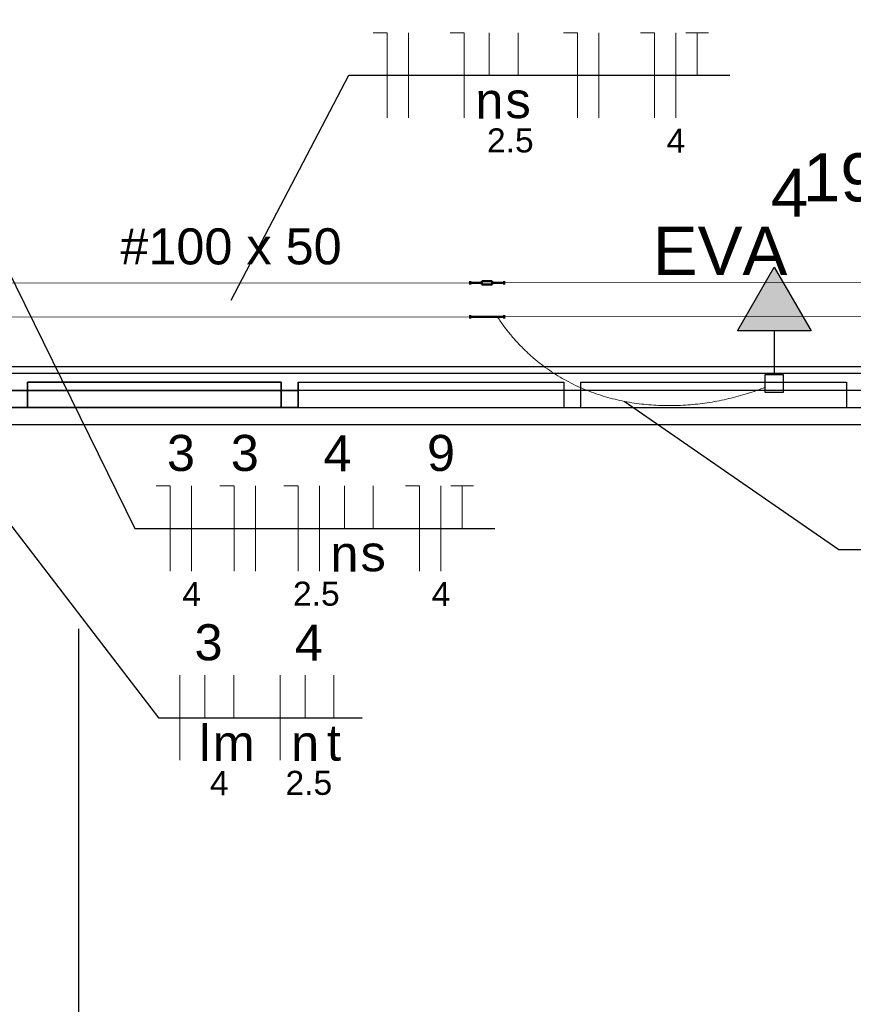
# Model space of a CAD drawing. Header units: millimetres. Extents: x 7 to 269, y 1 to 169.
# Tile 68 of 113: x 81.79 to 84.24, y 34.02 to 36.92. Entities that reach past the tile are written whole.
import ezdxf

# ---------------------------------------------------------------- set-up
doc = ezdxf.new("R2010")
doc.units = ezdxf.units.MM
doc.header["$MEASUREMENT"] = 0
for name, color, linetype, lineweight in [('Eletroduto - Marco Polo', 6, 'Continuous', 9), ('Fiação - Marco Polo', 3, 'Continuous', 9), ('Layout - Marco Polo', 252, 'Continuous', 25), ('Layout-02 - Marco Polo', 243, 'Continuous', 50), ('Linha de Chamada - Marco Polo', 1, 'Continuous', 25), ('Textos - Marco Polo', 143, 'Continuous', 25), ('Tomadas - Marco Polo', 150, 'Continuous', 25)]:
    doc.layers.add(name, color=color, linetype=linetype, lineweight=lineweight)
doc.styles.add('Arial', font='arial.ttf')

msp = doc.modelspace()

# ---------------------------------------------------------------- hatches: boundary and pattern name
at = {"layer": 'Tomadas - Marco Polo', "linetype": 'Continuous'}
msp.add_hatch(color=256, dxfattribs=at).paths.add_polyline_path([(84.1141, 36.0013), (84.0058, 36.1888), (83.8976, 36.0013)])

# ---------------------------------------------------------------- linework, layer by layer
at = {"layer": 'Eletroduto - Marco Polo', "linetype": 'Continuous'}
for p, q in [((81.7094, 36.1416), (83.1128, 36.1427)), ((83.2127, 36.1428), (86.203, 36.1452)), ((81.7094, 36.0416), (83.1128, 36.0427)), ((83.2127, 36.0428), (86.203, 36.0453))]:
    msp.add_line(p, q, dxfattribs=at)
for points in [[(81.0412, 36.584), (81.0393, 36.6459), (81.0394, 36.7055), (81.0415, 36.7628), (81.0456, 36.818), (81.0516, 36.8712), (81.0597, 36.9225), (81.0698, 36.9721), (81.082, 37.02), (81.0962, 37.0665), (81.1124, 37.1116), (81.1306, 37.1555), (81.1509, 37.1983), (81.1733, 37.2401), (81.1978, 37.2811), (81.2243, 37.3213), (81.253, 37.361), (81.2837, 37.4002), (81.3165, 37.439), (81.3515, 37.4776), (81.3886, 37.5162), (81.4278, 37.5548), (81.4691, 37.5936), (81.5126, 37.6326), (81.5583, 37.6721), (81.6061, 37.7122), (81.6561, 37.7529), (81.7083, 37.7944), (81.7627, 37.8369), (81.8192, 37.8804), (81.878, 37.9252)], [(83.1931, 36.0424), (83.2123, 36.0152), (83.2325, 35.9896), (83.2536, 35.9657), (83.2755, 35.9434), (83.2983, 35.9227), (83.3218, 35.9035), (83.3461, 35.8858), (83.371, 35.8697), (83.3965, 35.855), (83.4226, 35.8417), (83.4492, 35.8299), (83.4762, 35.8194), (83.5036, 35.8103), (83.5314, 35.8025), (83.5594, 35.796), (83.5877, 35.7908), (83.6162, 35.7868), (83.6448, 35.7841), (83.6735, 35.7825), (83.7022, 35.7821), (83.731, 35.7829), (83.7596, 35.7847), (83.7881, 35.7876), (83.8164, 35.7916), (83.8445, 35.7966), (83.8724, 35.8026), (83.8999, 35.8096), (83.9269, 35.8175), (83.9536, 35.8263), (83.9798, 35.836)]]:
    msp.add_spline(points, degree=3, dxfattribs=at)
at = {"layer": 'Fiação - Marco Polo'}
for p, q in [((82.8279, 36.877), (82.8696, 36.877)), ((82.8696, 36.627), (82.8696, 36.877)), ((82.9321, 36.627), (82.9321, 36.877)), ((83.054, 36.877), (83.0957, 36.877)), ((83.0957, 36.627), (83.0957, 36.877)), ((83.1693, 36.752), (83.1693, 36.877)), ((83.254, 36.752), (83.254, 36.877)), ((83.3871, 36.877), (83.4287, 36.877)), ((83.4287, 36.627), (83.4287, 36.877)), ((83.4912, 36.627), (83.4912, 36.877)), ((83.6132, 36.877), (83.6548, 36.877)), ((83.6548, 36.627), (83.6548, 36.877)), ((83.7173, 36.627), (83.7173, 36.877)), ((83.7465, 36.877), (83.8132, 36.877)), ((83.7798, 36.752), (83.7798, 36.877)), ((82.1911, 35.5463), (82.2328, 35.5463)), ((82.2328, 35.2963), (82.2328, 35.5463)), ((82.2953, 35.2963), (82.2953, 35.5463)), ((82.3786, 35.5463), (82.4203, 35.5463)), ((82.4203, 35.2963), (82.4203, 35.5463)), ((82.4828, 35.2963), (82.4828, 35.5463)), ((82.5661, 35.5463), (82.6078, 35.5463)), ((82.6078, 35.2963), (82.6078, 35.5463)), ((82.6703, 35.2963), (82.6703, 35.5463)), ((82.7439, 35.4213), (82.7439, 35.5463)), ((82.8286, 35.4213), (82.8286, 35.5463)), ((82.9231, 35.5463), (82.9647, 35.5463)), ((82.9647, 35.2963), (82.9647, 35.5463)), ((83.0272, 35.2963), (83.0272, 35.5463)), ((83.0564, 35.5463), (83.1231, 35.5463)), ((83.0897, 35.4213), (83.0897, 35.5463)), ((82.2604, 34.7406), (82.2604, 34.9906)), ((82.334, 34.8656), (82.334, 34.9906)), ((82.4188, 34.8656), (82.4188, 34.9906)), ((82.5549, 34.7406), (82.5549, 34.9906)), ((82.6285, 34.8656), (82.6285, 34.9906)), ((82.7131, 34.8656), (82.7131, 34.9906))]:
    msp.add_line(p, q, dxfattribs=at)
at = {"layer": 'Layout - Marco Polo'}
for p, q in [((75.4233, 35.8968), (105.0235, 35.8968)), ((86.7533, 35.8768), (81.7634, 35.8768)), ((81.8133, 35.8263), (81.8133, 35.8513)), ((81.8133, 35.8513), (82.5583, 35.8513)), ((82.5583, 35.8513), (81.8133, 35.8513)), ((81.8133, 35.8513), (81.8133, 35.8263)), ((82.5583, 35.8513), (82.5583, 35.8263)), ((82.5583, 35.8263), (82.5583, 35.8513)), ((82.6084, 35.8263), (82.6084, 35.8513)), ((82.6084, 35.8513), (83.3884, 35.8513)), ((82.6084, 35.8513), (82.6084, 35.8263)), ((83.3884, 35.8513), (83.3884, 35.8263)), ((83.4383, 35.8263), (83.4383, 35.8513)), ((83.4383, 35.8513), (84.2184, 35.8513)), ((84.2184, 35.8513), (84.2184, 35.8263)), ((81.7634, 35.8268), (81.8133, 35.8268)), ((81.8133, 35.8268), (81.7634, 35.8268)), ((81.8133, 35.8268), (81.8133, 35.7768)), ((81.8133, 35.7768), (81.8133, 35.8268)), ((82.5583, 35.8263), (81.8133, 35.8263)), ((81.8133, 35.8263), (82.5583, 35.8263)), ((82.6084, 35.8268), (82.5583, 35.8268)), ((82.5583, 35.8268), (82.5583, 35.7768)), ((82.5583, 35.7768), (82.5583, 35.8268)), ((82.5583, 35.8268), (82.6084, 35.8268)), ((82.6084, 35.7768), (82.6084, 35.8268)), ((82.6084, 35.8268), (82.6084, 35.7768)), ((83.3884, 35.8263), (82.6084, 35.8263)), ((83.4383, 35.8268), (83.3884, 35.8268)), ((83.3884, 35.8268), (83.3884, 35.7768)), ((83.4383, 35.7768), (83.4383, 35.8268)), ((84.2184, 35.8263), (83.4383, 35.8263)), ((84.2683, 35.8268), (84.2184, 35.8268)), ((84.2184, 35.8268), (84.2184, 35.7768)), ((81.8133, 35.7768), (81.7634, 35.7768)), ((81.7634, 35.7768), (81.8133, 35.7768)), ((81.8133, 35.7768), (82.5583, 35.7768)), ((82.5583, 35.7768), (81.8133, 35.7768)), ((82.5583, 35.7768), (82.6084, 35.7768)), ((82.6084, 35.7768), (82.5583, 35.7768)), ((82.6084, 35.7768), (83.3884, 35.7768)), ((83.3884, 35.7768), (83.4383, 35.7768)), ((83.4383, 35.7768), (84.2184, 35.7768)), ((84.2184, 35.7768), (84.2683, 35.7768)), ((81.7634, 35.7268), (86.7533, 35.7268)), ((81.7634, 35.7268), (86.7533, 35.7268)), ((81.9633, 35.1268), (81.9633, 28.5768))]:
    msp.add_line(p, q, dxfattribs=at)
at = {"layer": 'Layout-02 - Marco Polo'}
for p, q in [((83.1128, 36.1377), (83.1128, 36.1478)), ((83.1128, 36.1427), (83.1478, 36.1427)), ((83.1478, 36.1478), (83.1778, 36.1478)), ((83.1478, 36.1377), (83.1478, 36.1478)), ((83.1778, 36.1377), (83.1778, 36.1478)), ((83.1778, 36.1427), (83.2127, 36.1427)), ((83.2127, 36.1377), (83.2127, 36.1478)), ((83.1478, 36.1377), (83.1778, 36.1377)), ((83.1128, 36.0378), (83.1128, 36.0478)), ((83.2127, 36.0427), (83.1128, 36.0427)), ((83.2127, 36.0378), (83.2127, 36.0478))]:
    msp.add_line(p, q, dxfattribs=at)
at = {"layer": 'Linha de Chamada - Marco Polo'}
for p, q in [((82.4111, 36.0921), (82.757, 36.752)), ((82.757, 36.752), (83.8757, 36.752)), ((81.6865, 36.3209), (82.1286, 35.4213)), ((81.1804, 36.1914), (82.1979, 34.8656)), ((83.565, 35.7949), (84.1952, 35.36)), ((82.1286, 35.4213), (83.1856, 35.4213)), ((84.1952, 35.36), (84.5202, 35.36)), ((82.1979, 34.8656), (82.796, 34.8656))]:
    msp.add_line(p, q, dxfattribs=at)
at = {"layer": 'Tomadas - Marco Polo'}
for p, q in [((83.8976, 36.0013), (84.0058, 36.1888)), ((84.0058, 36.1888), (84.1141, 36.0013)), ((84.1141, 36.0013), (83.8976, 36.0013)), ((84.0058, 36.0013), (84.0058, 35.8733)), ((83.9793, 35.8733), (84.0323, 35.8733)), ((83.9793, 35.8203), (83.9793, 35.8733)), ((84.0323, 35.8733), (84.0323, 35.8203)), ((84.0323, 35.8203), (83.9793, 35.8203))]:
    msp.add_line(p, q, dxfattribs=at)

# ---------------------------------------------------------------- texts
at = {"layer": 'Fiação - Marco Polo', "attachment_point": 8, "line_spacing_factor": 0.798, "style": 'Arial'}
for s, insert, char_height, width in [('n', (83.1695, 36.6248), 0.1059, 0.12708), ('s', (83.254, 36.6248), 0.1059, 0.12708), ('2.5', (83.231, 36.5247), 0.0706, 0.25416), ('4', (83.7175, 36.5247), 0.0706, 0.08472), ('3', (82.264, 35.5888), 0.1059, 0.12708), ('3', (82.4515, 35.5888), 0.1059, 0.12708), ('4', (82.724, 35.5888), 0.1059, 0.12708), ('9', (83.0275, 35.5888), 0.1059, 0.12708), ('n', (82.744, 35.2943), 0.1059, 0.12708), ('s', (82.8285, 35.2943), 0.1059, 0.12708), ('4', (82.2955, 35.1937), 0.0706, 0.08472), ('2.5', (82.6615, 35.1937), 0.0706, 0.25416), ('4', (83.0275, 35.1937), 0.0706, 0.08472), ('3', (82.345, 35.0328), 0.1059, 0.12708), ('4', (82.6395, 35.0328), 0.1059, 0.12708), ('l', (82.334, 34.7383), 0.1059, 0.12708), ('t', (82.713, 34.7383), 0.1059, 0.12708), ('m', (82.419, 34.7383), 0.1059, 0.12708), ('n', (82.6285, 34.7383), 0.1059, 0.12708), ('4', (82.3765, 34.6382), 0.0706, 0.08472), ('2.5', (82.6395, 34.6382), 0.0706, 0.25416)]:
    msp.add_mtext(s, dxfattribs=dict(at, insert=insert, char_height=char_height, width=width))
at = {"layer": 'Textos - Marco Polo', "char_height": 0.1412, "attachment_point": 8, "line_spacing_factor": 0.798, "style": 'Arial'}
for s, insert, width in [('190', (84.255, 36.38), 0.50832), ('4', (84.051, 36.337), 0.16944), ('EVA', (83.847, 36.166), 0.50832)]:
    msp.add_mtext(s, dxfattribs=dict(at, insert=insert, width=width))
at = {"layer": 'Textos - Marco Polo', "insert": (82.411, 36.1953), "char_height": 0.1059, "width": 1.14372, "attachment_point": 8, "rotation": 0.0458, "line_spacing_factor": 0.798, "style": 'Arial'}
msp.add_mtext('#100 x 50', dxfattribs=at)

doc.saveas('drawing.dxf')
